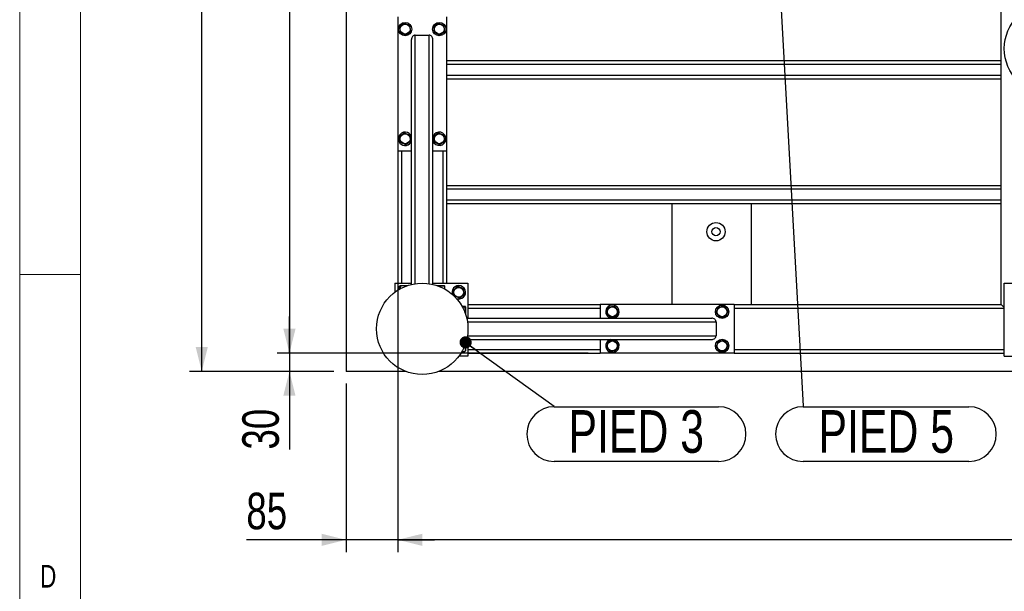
# Model space of a CAD drawing. Header units: millimetres. Extents: x 5 to 589, y 5 to 415.
# Tile 17 of 106: x 5 to 86, y 234 to 281. Entities that reach past the tile are written whole.
import ezdxf

# ---------------------------------------------------------------- set-up
doc = ezdxf.new("R2010")
doc.units = ezdxf.units.MM
doc.layers.add('COTES', color=1, linetype='Continuous')
doc.layers.add('NOTES', color=6, linetype='Continuous')
doc.layers.add('TRAIT-FORT', color=4, linetype='Continuous', lineweight=25)
doc.styles.add('SLDTEXTSTYLE0', font='TXT', dxfattribs={"width": 0.75})
doc.dimstyles.new('SLDDIMSTYLE0', dxfattribs={"dimtxt": 3, "dimasz": 2, "dimexe": 0, "dimexo": 0.0625, "dimgap": 0.75, "dimtad": 1, "dimlfac": 20, "dimrnd": 1e-09, "dimzin": 12, "dimdsep": 46, "dimtxsty": 'SLDTEXTSTYLE0', "dimsah": 1, "dimcen": 0.09, "dimadec": 0, "dimazin": 3, "dimtfac": 1, "dimtofl": 0, "dimtmove": 0, "dimatfit": 3, "dimfxl": 1, "dimfrac": 2, "dimtolj": 1, "dimtzin": 12, "dimarcsym": 0})
doc.dimstyles.new('SLDDIMSTYLE1', dxfattribs={"dimtxt": 3, "dimasz": 2, "dimexe": 0, "dimexo": 0.0625, "dimgap": 0.75, "dimtad": 1, "dimlfac": 20, "dimrnd": 1e-09, "dimzin": 12, "dimdsep": 46, "dimtxsty": 'SLDTEXTSTYLE0', "dimsah": 1, "dimcen": 0.09, "dimadec": 0, "dimazin": 3, "dimtfac": 1, "dimtmove": 0, "dimatfit": 0, "dimfxl": 1, "dimfrac": 2, "dimtolj": 1, "dimtzin": 12, "dimarcsym": 0})
doc.dimstyles.new('SLDDIMSTYLE3', dxfattribs={"dimtxt": 0.18, "dimasz": 1, "dimexe": 0, "dimexo": 0.0625, "dimgap": 0, "dimtad": 0, "dimtih": 1, "dimtoh": 1, "dimdec": 0, "dimrnd": 1e-09, "dimzin": 0, "dimdsep": 46, "dimtxsty": 'Standard', "dimblk1": 'DOT', "dimblk2": 'DOT', "dimsah": 1, "dimcen": 0.09, "dimadec": 0, "dimazin": 0, "dimtfac": 1, "dimtdec": 0, "dimtofl": 0, "dimtmove": 0, "dimatfit": 3, "dimldrblk": 'DOT', "dimfxl": 1, "dimfrac": 2, "dimtolj": 1, "dimtzin": 0, "dimarcsym": 0})

# ---------------------------------------------------------------- blocks, each defined once
blk = doc.blocks.new('_D_8')
at = {"layer": 'COTES', "color": 1, "transparency": 16777216}
for p, q in [((35.02, 397.052), (26.127, 397.052)), ((27.127, 397.052), (27.127, 253.552)), ((51.62, 253.552), (26.127, 253.552))]:
    blk.add_line(p, q, dxfattribs=at)
for points in [[(27.127, 397.052), (26.627, 395.052), (27.627, 395.052)], [(27.127, 253.552), (27.627, 255.552), (26.627, 255.552)]]:
    blk.add_solid(points, dxfattribs=at)
at = {"layer": 'COTES', "color": 1, "transparency": 16777216, "char_height": 3, "attachment_point": 1, "rotation": 90, "style": 'SLDTEXTSTYLE0'}
for s, insert in [('Cadre', (23.259, 324.042)), ('2870', (23.259, 314.05))]:
    blk.add_mtext(s, dxfattribs=dict(at, insert=insert))
blk = doc.blocks.new('_D_9')
at = {"layer": 'COTES', "color": 1, "transparency": 16777216}
for p, q in [((30.77, 398.552), (18.935, 398.552)), ((19.935, 252.052), (19.935, 398.552)), ((30.77, 252.052), (18.935, 252.052))]:
    blk.add_line(p, q, dxfattribs=at)
for points in [[(19.935, 398.552), (19.435, 396.552), (20.435, 396.552)], [(19.935, 252.052), (20.435, 254.052), (19.435, 254.052)]]:
    blk.add_solid(points, dxfattribs=at)
at = {"layer": 'COTES', "color": 1, "transparency": 16777216, "char_height": 3, "attachment_point": 1, "rotation": 90, "style": 'SLDTEXTSTYLE0'}
for s, insert in [('Toles', (16.068, 325.667)), ('2930', (16.068, 315.675))]:
    blk.add_mtext(s, dxfattribs=dict(at, insert=insert))
blk = doc.blocks.new('_D_11')
at = {"layer": 'COTES', "color": 1, "transparency": 16777216}
for p, q in [((27.127, 253.552), (27.127, 256.552)), ((51.62, 253.552), (26.127, 253.552)), ((27.127, 253.552), (27.127, 252.052)), ((30.77, 252.052), (26.127, 252.052)), ((27.127, 252.052), (27.127, 245.641))]:
    blk.add_line(p, q, dxfattribs=at)
for points in [[(27.127, 253.552), (27.627, 255.552), (26.627, 255.552)], [(27.127, 252.052), (26.627, 250.052), (27.627, 250.052)]]:
    blk.add_solid(points, dxfattribs=at)
at = {"layer": 'COTES', "color": 1, "transparency": 16777216, "insert": (23.259, 245.641), "char_height": 3, "attachment_point": 1, "rotation": 90, "style": 'SLDTEXTSTYLE0'}
blk.add_mtext('30', dxfattribs=at)
blk = doc.blocks.new('_D_13')
at = {"layer": 'COTES', "color": 1, "transparency": 16777216}
for p, q in [((36.02, 269.152), (36.02, 237.232)), ((363.02, 269.152), (363.02, 237.232)), ((363.02, 238.232), (36.02, 238.232))]:
    blk.add_line(p, q, dxfattribs=at)
for points in [[(36.02, 238.232), (38.02, 237.732), (38.02, 238.732)], [(363.02, 238.232), (361.02, 238.732), (361.02, 237.732)]]:
    blk.add_solid(points, dxfattribs=at)
at = {"layer": 'COTES', "color": 1, "transparency": 16777216, "char_height": 3, "attachment_point": 1, "rotation": 0, "style": 'SLDTEXTSTYLE0'}
for s, insert in [('Cadre', (198.26, 242.1)), ('6540', (188.268, 242.1))]:
    blk.add_mtext(s, dxfattribs=dict(at, insert=insert))
blk = doc.blocks.new('_D_14')
at = {"layer": 'COTES', "color": 1, "transparency": 16777216}
for p, q in [((36.02, 269.152), (36.02, 237.232)), ((31.77, 251.052), (31.77, 237.232)), ((31.77, 238.232), (23.593, 238.232)), ((36.02, 238.232), (31.77, 238.232)), ((36.02, 238.232), (39.02, 238.232))]:
    blk.add_line(p, q, dxfattribs=at)
for points in [[(31.77, 238.232), (29.77, 238.732), (29.77, 237.732)], [(36.02, 238.232), (38.02, 237.732), (38.02, 238.732)]]:
    blk.add_solid(points, dxfattribs=at)
at = {"layer": 'COTES', "color": 1, "transparency": 16777216, "insert": (23.593, 242.1), "char_height": 3, "attachment_point": 1, "style": 'SLDTEXTSTYLE0'}
blk.add_mtext('85', dxfattribs=at)
blk = doc.blocks.new('SW_NOTE_9')
at = {"layer": 'NOTES', "color": 0}
for p, q in [((0, -0.045), (13.487, -0.045)), ((13.487, -4.54), (0, -4.54))]:
    blk.add_line(p, q, dxfattribs=at)
for centre, start, end in [((0, -2.292), 90, 270), ((13.487, -2.292), 270, 90)]:
    blk.add_arc(centre, 2.248, start, end, dxfattribs=at)
at = {"layer": 'NOTES', "color": 0, "insert": (6.733, -0.324), "char_height": 3.5, "attachment_point": 2, "style": 'SLDTEXTSTYLE0'}
blk.add_mtext('PIED 3', dxfattribs=at)
blk = doc.blocks.new('_DOT')
at = {"color": 0, "linetype": 'ByBlock', "lineweight": -2}
blk.add_line((-0.5, 0), (-1, 0), dxfattribs=at)
at = {"color": 0, "linetype": 'ByBlock', "const_width": 0.5}
blk.add_lwpolyline([(-0.25, 0, 1), (0.25, 0, 1)], format="xyb", close=True, dxfattribs=at)
blk = doc.blocks.new('SW_NOTE_18')
at = {"layer": 'NOTES', "color": 0}
for p, q in [((0, -0.045), (13.609, -0.045)), ((13.609, -4.54), (0, -4.54))]:
    blk.add_line(p, q, dxfattribs=at)
for centre, start, end in [((0, -2.292), 90, 270), ((13.609, -2.292), 270, 90)]:
    blk.add_arc(centre, 2.248, start, end, dxfattribs=at)
at = {"layer": 'NOTES', "color": 0, "insert": (6.827, -0.324), "char_height": 3.5, "attachment_point": 2, "style": 'SLDTEXTSTYLE0'}
blk.add_mtext('PIED 5', dxfattribs=at)

msp = doc.modelspace()

# ---------------------------------------------------------------- linework, layer by layer
at = {"color": 7, "linetype": 'Continuous', "lineweight": 18}
for p, q in [((5, 415), (5, 5)), ((10, 410), (10, 10)), ((10, 260), (5, 260))]:
    msp.add_line(p, q, dxfattribs=at)
at = {"layer": 'TRAIT-FORT', "color": 4, "linetype": 'Continuous', "lineweight": 25}
for p, q in [((31.77027, 398.55196), (31.77027, 252.05196)), ((85.52027, 257.55196), (85.52027, 296.55196)), ((36.02027, 281.15196), (36.02027, 270.15196)), ((40.02027, 281.15196), (40.02027, 270.15196)), ((37.44527, 279.65196), (38.59527, 279.65196)), ((37.44527, 259.25761), (37.44527, 279.65196)), ((38.59527, 259.25761), (38.59527, 279.65196)), ((37.14527, 259.19845), (37.14527, 279.29637)), ((38.89527, 259.19845), (38.89527, 279.29637)), ((85.52027, 277.55196), (40.02027, 277.55196)), ((85.52027, 277.25196), (40.02027, 277.25196)), ((85.52027, 276.35196), (40.02027, 276.35196)), ((85.52027, 276.05196), (40.02027, 276.05196)), ((38.91222, 271.36264), (38.89527, 271.3159)), ((36.02027, 270.15196), (37.14527, 270.15196)), ((36.02027, 270.15196), (36.02027, 259.30196)), ((36.32027, 270.15196), (36.32027, 259.30196)), ((38.89527, 270.15196), (40.02027, 270.15196)), ((39.72027, 270.15196), (39.72027, 259.30196)), ((40.02027, 270.15196), (40.02027, 259.30196)), ((85.52027, 267.30196), (40.02027, 267.30196)), ((85.52027, 267.00196), (40.02027, 267.00196)), ((85.52027, 266.10196), (40.02027, 266.10196)), ((85.52027, 265.80196), (40.02027, 265.80196)), ((58.52027, 257.55196), (58.52027, 265.80196)), ((65.02027, 257.55196), (65.02027, 265.80196)), ((35.77027, 259.30196), (37.14527, 259.30196)), ((35.77027, 259.30196), (35.77027, 258.55196)), ((38.89527, 259.30196), (41.77027, 259.30196)), ((41.77027, 259.30196), (41.77027, 256.42696)), ((85.77027, 259.30196), (93.27027, 259.30196)), ((85.77027, 253.30196), (85.77027, 259.30196)), ((36.16822, 258.8127), (36.16822, 259.05173)), ((36.21652, 259.10196), (36.19199, 259.0878)), ((36.21652, 259.10196), (36.81196, 259.10196)), ((36.22882, 258.84638), (36.22882, 259.05173)), ((39.22857, 259.10196), (39.82402, 259.10196)), ((39.48087, 259.00582), (39.48087, 259.05173)), ((39.84854, 259.0878), (39.82402, 259.10196)), ((39.87231, 258.8127), (39.87231, 259.05173)), ((41.281, 257.40401), (41.52004, 257.40401)), ((41.31469, 257.3434), (41.52004, 257.3434)), ((41.57027, 257.35571), (41.5561, 257.38024)), ((41.57027, 257.35571), (41.57027, 256.76026)), ((41.77027, 257.55196), (52.62027, 257.55196)), ((41.77027, 257.25196), (52.62027, 257.25196)), ((52.62027, 257.55196), (52.62027, 256.42696)), ((63.62027, 257.55196), (52.62027, 257.55196)), ((63.62027, 257.55196), (63.62027, 253.55196)), ((63.62027, 257.55196), (85.52027, 257.55196)), ((63.62027, 257.25196), (85.77027, 257.25196)), ((85.77027, 257.30196), (85.52027, 257.55196)), ((85.52027, 257.55196), (85.77027, 257.30196)), ((41.66675, 256.42696), (61.76467, 256.42696)), ((41.72592, 256.12696), (62.12027, 256.12696)), ((62.12027, 256.12696), (62.12027, 254.97696)), ((41.66675, 254.67696), (61.76467, 254.67696)), ((41.72592, 254.97696), (62.12027, 254.97696)), ((41.77027, 254.67696), (41.77027, 253.30196)), ((52.62027, 254.67696), (52.62027, 253.55196)), ((53.83094, 254.66001), (53.7842, 254.67696)), ((41.281, 253.69991), (41.52004, 253.69991)), ((41.47412, 254.09136), (41.52004, 254.09136)), ((41.5561, 253.72368), (41.57027, 253.74821)), ((41.57027, 254.34366), (41.57027, 253.74821)), ((41.77027, 253.85196), (52.62027, 253.85196)), ((63.62027, 253.85196), (85.77027, 253.85196)), ((41.77027, 253.30196), (41.02027, 253.30196)), ((41.77027, 253.55196), (52.62027, 253.55196)), ((63.62027, 253.55196), (52.62027, 253.55196)), ((63.62027, 253.55196), (85.77027, 253.55196)), ((85.77027, 253.30196), (86.52027, 253.30196)), ((36.67397, 252.05196), (31.77027, 252.05196)), ((88.17397, 252.05196), (39.36656, 252.05196))]:
    msp.add_line(p, q, dxfattribs=at)
for centre, radius in [((89.52027, 278.55196), 3.75), ((36.62027, 280.15196), 0.55), ((36.62027, 280.15196), 0.40375), ((39.42027, 280.15196), 0.55), ((39.42027, 280.15196), 0.40375), ((36.62027, 271.15196), 0.40375), ((39.42027, 271.15196), 0.40375), ((62.11922, 263.52154), 0.75), ((62.11922, 263.52154), 0.33731), ((38.02027, 255.55196), 3.75), ((41.02027, 258.55196), 0.40375), ((53.62027, 256.95196), 0.40375), ((62.62027, 256.95196), 0.55), ((62.62027, 256.95196), 0.40375), ((53.62027, 254.15196), 0.40375), ((62.62027, 254.15196), 0.55), ((62.62027, 254.15196), 0.40375)]:
    msp.add_circle(centre, radius, dxfattribs=at)
for centre, start, end in [((36.62027, 271.15196), 17.3414428, 157.4773264), ((39.42027, 271.15196), 197.3414428, 157.4773264), ((36.62027, 271.15196), 157.4773264, 342.6585572), ((41.02027, 258.55196), 157.4773264, 203.8641032), ((41.02027, 258.55196), 246.3019035, 157.4773264), ((53.62027, 256.95196), 67.4773264, 252.6585572), ((53.62027, 256.95196), 287.3414428, 67.4773264), ((53.62027, 254.15196), 107.3414428, 67.4773264)]:
    msp.add_arc(centre, 0.55, start, end, dxfattribs=at)
for centre, major_axis, start_param, end_param in [((37.44527, 279.29637), (0, 0.35559), 0, 1.57079633), ((38.59527, 279.29637), (0, 0.35559), 4.71238898, 6.28318531), ((61.76467, 256.12696), (0.35559, 0), 0, 1.57079633), ((61.76467, 254.97696), (0.35559, 0), 4.71238898, 6.28318531)]:
    msp.add_ellipse(centre, major_axis=major_axis, ratio=0.84366149, start_param=start_param, end_param=end_param, dxfattribs=at)
for points, knots in [([(36.55966, 280.63895), (36.52569, 280.61326), (36.457, 280.56133), (36.35523, 280.48438), (36.25795, 280.41082), (36.19831, 280.36573), (36.16822, 280.34297)], [0, 0, 0, 0, 0.26460494, 0.53494775, 0.76534312, 1, 1, 1, 1]), ([(36.22882, 279.85598), (36.22111, 279.91794), (36.20836, 280.02041), (36.18986, 280.16904), (36.17742, 280.26904), (36.17026, 280.32655), (36.16822, 280.34297)], [0, 0, 0, 0, 0.38554949, 0.63764185, 0.89654625, 1, 1, 1, 1]), ([(36.55966, 280.63895), (36.5989, 280.62237), (36.67822, 280.58886), (36.79574, 280.5392), (36.90808, 280.49173), (36.97696, 280.46262), (37.01171, 280.44794)], [0, 0, 0, 0, 0.264604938, 0.534947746, 0.765343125, 1, 1, 1, 1]), ([(37.07231, 279.96095), (37.0646, 280.02291), (37.05185, 280.12538), (37.03335, 280.27401), (37.02091, 280.37401), (37.01375, 280.43152), (37.01171, 280.44794)], [0, 0, 0, 0, 0.38554949, 0.63764185, 0.89654625, 1, 1, 1, 1]), ([(39.35966, 280.63895), (39.32569, 280.61326), (39.257, 280.56133), (39.15523, 280.48438), (39.05795, 280.41082), (38.99831, 280.36573), (38.96822, 280.34297)], [0, 0, 0, 0, 0.26460494, 0.53494775, 0.76534312, 1, 1, 1, 1]), ([(39.02882, 279.85598), (39.02111, 279.91794), (39.00836, 280.02041), (38.98986, 280.16904), (38.97742, 280.26904), (38.97026, 280.32655), (38.96822, 280.34297)], [0, 0, 0, 0, 0.38554949, 0.63764185, 0.89654625, 1, 1, 1, 1]), ([(39.35966, 280.63895), (39.3989, 280.62237), (39.47822, 280.58886), (39.59574, 280.5392), (39.70808, 280.49173), (39.77696, 280.46262), (39.81171, 280.44794)], [0, 0, 0, 0, 0.264604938, 0.534947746, 0.765343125, 1, 1, 1, 1]), ([(39.87231, 279.96095), (39.8646, 280.02291), (39.85185, 280.12538), (39.83335, 280.27401), (39.82091, 280.37401), (39.81375, 280.43152), (39.81171, 280.44794)], [0, 0, 0, 0, 0.38554949, 0.63764185, 0.89654625, 1, 1, 1, 1]), ([(36.68087, 279.66497), (36.64164, 279.68155), (36.56231, 279.71506), (36.44479, 279.76472), (36.33245, 279.81219), (36.26357, 279.8413), (36.22882, 279.85598)], [0, 0, 0, 0, 0.26460494, 0.53494775, 0.76534313, 1, 1, 1, 1]), ([(36.68087, 279.66497), (36.71484, 279.69066), (36.78353, 279.74259), (36.8853, 279.81954), (36.98258, 279.8931), (37.04222, 279.93819), (37.07231, 279.96095)], [0, 0, 0, 0, 0.26460494, 0.53494775, 0.76534313, 1, 1, 1, 1]), ([(39.48087, 279.66497), (39.44164, 279.68155), (39.36231, 279.71506), (39.24479, 279.76472), (39.13245, 279.81219), (39.06357, 279.8413), (39.02882, 279.85598)], [0, 0, 0, 0, 0.26460494, 0.53494775, 0.76534313, 1, 1, 1, 1]), ([(39.48087, 279.66497), (39.51484, 279.69066), (39.58353, 279.74259), (39.6853, 279.81954), (39.78258, 279.8931), (39.84222, 279.93819), (39.87231, 279.96095)], [0, 0, 0, 0, 0.26460494, 0.53494775, 0.76534313, 1, 1, 1, 1]), ([(36.55966, 271.63895), (36.52569, 271.61326), (36.457, 271.56133), (36.35523, 271.48438), (36.25795, 271.41082), (36.19831, 271.36573), (36.16822, 271.34297)], [0, 0, 0, 0, 0.26460494, 0.53494775, 0.76534312, 1, 1, 1, 1]), ([(36.55966, 271.63895), (36.5989, 271.62237), (36.67822, 271.58886), (36.79574, 271.5392), (36.90808, 271.49173), (36.97696, 271.46262), (37.01171, 271.44794)], [0, 0, 0, 0, 0.264604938, 0.534947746, 0.765343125, 1, 1, 1, 1]), ([(37.07231, 270.96095), (37.0646, 271.02291), (37.05185, 271.12538), (37.03335, 271.27401), (37.02091, 271.37401), (37.01375, 271.43152), (37.01171, 271.44794)], [0, 0, 0, 0, 0.38554949, 0.63764185, 0.89654625, 1, 1, 1, 1]), ([(39.35966, 271.63895), (39.32569, 271.61326), (39.257, 271.56133), (39.15523, 271.48438), (39.05795, 271.41082), (38.99831, 271.36573), (38.96822, 271.34297)], [0, 0, 0, 0, 0.26460494, 0.53494775, 0.76534312, 1, 1, 1, 1]), ([(39.35966, 271.63895), (39.3989, 271.62237), (39.47822, 271.58886), (39.59574, 271.5392), (39.70808, 271.49173), (39.77696, 271.46262), (39.81171, 271.44794)], [0, 0, 0, 0, 0.264604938, 0.534947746, 0.765343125, 1, 1, 1, 1]), ([(39.87231, 270.96095), (39.8646, 271.02291), (39.85185, 271.12538), (39.83335, 271.27401), (39.82091, 271.37401), (39.81375, 271.43152), (39.81171, 271.44794)], [0, 0, 0, 0, 0.38554949, 0.63764185, 0.89654625, 1, 1, 1, 1]), ([(36.22882, 270.85598), (36.22111, 270.91794), (36.20836, 271.02041), (36.18986, 271.16904), (36.17742, 271.26904), (36.17026, 271.32655), (36.16822, 271.34297)], [0, 0, 0, 0, 0.38554949, 0.63764185, 0.89654625, 1, 1, 1, 1]), ([(36.68087, 270.66497), (36.64164, 270.68155), (36.56231, 270.71506), (36.44479, 270.76472), (36.33245, 270.81219), (36.26357, 270.8413), (36.22882, 270.85598)], [0, 0, 0, 0, 0.26460494, 0.53494775, 0.76534313, 1, 1, 1, 1]), ([(36.68087, 270.66497), (36.71484, 270.69066), (36.78353, 270.74259), (36.8853, 270.81954), (36.98258, 270.8931), (37.04222, 270.93819), (37.07231, 270.96095)], [0, 0, 0, 0, 0.26460494, 0.53494775, 0.76534313, 1, 1, 1, 1]), ([(39.02882, 270.85598), (39.02111, 270.91794), (39.00836, 271.02041), (38.98986, 271.16904), (38.97742, 271.26904), (38.97026, 271.32655), (38.96822, 271.34297)], [0, 0, 0, 0, 0.38554949, 0.63764185, 0.89654625, 1, 1, 1, 1]), ([(39.48087, 270.66497), (39.44164, 270.68155), (39.36231, 270.71506), (39.24479, 270.76472), (39.13245, 270.81219), (39.06357, 270.8413), (39.02882, 270.85598)], [0, 0, 0, 0, 0.26460494, 0.53494775, 0.76534313, 1, 1, 1, 1]), ([(39.48087, 270.66497), (39.51484, 270.69066), (39.58353, 270.74259), (39.6853, 270.81954), (39.78258, 270.8931), (39.84222, 270.93819), (39.87231, 270.96095)], [0, 0, 0, 0, 0.26460494, 0.53494775, 0.76534313, 1, 1, 1, 1]), ([(36.22882, 259.05173), (36.22111, 259.06692), (36.20836, 259.09204), (36.18986, 259.08971), (36.17742, 259.07226), (36.17026, 259.05629), (36.16822, 259.05173)], [0, 0, 0, 0, 0.38554949, 0.63764185, 0.89654625, 1, 1, 1, 1]), ([(36.68087, 259.05173), (36.64164, 259.0627), (36.56231, 259.08486), (36.44479, 259.09297), (36.33245, 259.08107), (36.26357, 259.06157), (36.22882, 259.05173)], [0, 0, 0, 0, 0.26460494, 0.53494775, 0.76534313, 1, 1, 1, 1]), ([(39.48087, 259.05173), (39.44163, 259.06301), (39.36241, 259.08579), (39.28049, 259.08823), (39.23916, 259.08946)], [0, 0, 0, 0, 0.49541809, 1, 1, 1, 1]), ([(39.48087, 259.05173), (39.51484, 259.0627), (39.58353, 259.08486), (39.6853, 259.09297), (39.78258, 259.08107), (39.84222, 259.06157), (39.87231, 259.05173)], [0, 0, 0, 0, 0.26460494, 0.53494775, 0.76534313, 1, 1, 1, 1]), ([(39.87231, 259.05173), (39.86462, 259.06973), (39.85675, 259.08814), (39.84867, 259.08748), (39.84849, 259.08747)], [0, 0, 0, 0, 0.9774919, 1, 1, 1, 1]), ([(40.95966, 259.03895), (40.92569, 259.01326), (40.857, 258.96133), (40.75523, 258.88438), (40.65795, 258.81082), (40.59831, 258.76573), (40.56822, 258.74297)], [0, 0, 0, 0, 0.26460494, 0.53494775, 0.76534312, 1, 1, 1, 1]), ([(40.62882, 258.25598), (40.62111, 258.31794), (40.60836, 258.42041), (40.58986, 258.56904), (40.57742, 258.66904), (40.57026, 258.72655), (40.56822, 258.74297)], [0, 0, 0, 0, 0.38554949, 0.63764185, 0.89654625, 1, 1, 1, 1]), ([(40.95966, 259.03895), (40.9989, 259.02237), (41.07822, 258.98886), (41.19574, 258.9392), (41.30808, 258.89173), (41.37696, 258.86262), (41.41171, 258.84794)], [0, 0, 0, 0, 0.264604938, 0.534947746, 0.765343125, 1, 1, 1, 1]), ([(41.47231, 258.36095), (41.4646, 258.42291), (41.45185, 258.52538), (41.43335, 258.67401), (41.42091, 258.77401), (41.41375, 258.83152), (41.41171, 258.84794)], [0, 0, 0, 0, 0.38554949, 0.63764185, 0.89654625, 1, 1, 1, 1]), ([(41.08087, 258.06497), (41.04164, 258.08155), (40.96231, 258.11506), (40.84479, 258.16472), (40.73245, 258.21219), (40.66357, 258.2413), (40.62882, 258.25598)], [0, 0, 0, 0, 0.26460494, 0.53494775, 0.76534313, 1, 1, 1, 1]), ([(41.08087, 258.06497), (41.11484, 258.09066), (41.18353, 258.14259), (41.2853, 258.21954), (41.38258, 258.2931), (41.44222, 258.33819), (41.47231, 258.36095)], [0, 0, 0, 0, 0.26460494, 0.53494775, 0.76534313, 1, 1, 1, 1]), ([(41.52004, 257.3434), (41.53522, 257.35112), (41.56034, 257.36387), (41.55801, 257.38236), (41.54057, 257.39481), (41.5246, 257.40197), (41.52004, 257.40401)], [0, 0, 0, 0, 0.385549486, 0.637641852, 0.896546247, 1, 1, 1, 1]), ([(41.52004, 256.89136), (41.531, 256.93059), (41.55317, 257.00991), (41.56128, 257.12743), (41.54937, 257.23978), (41.52988, 257.30865), (41.52004, 257.3434)], [0, 0, 0, 0, 0.26460494, 0.53494775, 0.76534313, 1, 1, 1, 1]), ([(53.13327, 256.89136), (53.14985, 256.93059), (53.18337, 257.00991), (53.23303, 257.12743), (53.2805, 257.23978), (53.3096, 257.30865), (53.32429, 257.3434)], [0, 0, 0, 0, 0.26460494, 0.53494775, 0.76534313, 1, 1, 1, 1]), ([(53.13327, 256.89136), (53.15896, 256.85738), (53.2109, 256.7887), (53.28785, 256.68693), (53.3614, 256.58964), (53.4065, 256.53), (53.42925, 256.49991)], [0, 0, 0, 0, 0.26460494, 0.53494775, 0.76534313, 1, 1, 1, 1]), ([(53.32429, 257.3434), (53.38625, 257.35112), (53.48872, 257.36387), (53.63735, 257.38236), (53.73734, 257.39481), (53.79486, 257.40197), (53.81128, 257.40401)], [0, 0, 0, 0, 0.385549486, 0.637641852, 0.896546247, 1, 1, 1, 1]), ([(54.10726, 257.01256), (54.08157, 257.04654), (54.02963, 257.11522), (53.95268, 257.21699), (53.87913, 257.31428), (53.83403, 257.37392), (53.81128, 257.40401)], [0, 0, 0, 0, 0.26460494, 0.53494775, 0.76534312, 1, 1, 1, 1]), ([(54.10726, 257.01256), (54.09068, 256.97333), (54.05716, 256.89401), (54.0075, 256.77649), (53.96003, 256.66414), (53.93093, 256.59527), (53.91625, 256.56052)], [0, 0, 0, 0, 0.26460494, 0.53494775, 0.76534313, 1, 1, 1, 1]), ([(62.13327, 256.89136), (62.14985, 256.93059), (62.18337, 257.00991), (62.23303, 257.12743), (62.2805, 257.23978), (62.3096, 257.30865), (62.32429, 257.3434)], [0, 0, 0, 0, 0.26460494, 0.53494775, 0.76534313, 1, 1, 1, 1]), ([(62.13327, 256.89136), (62.15896, 256.85738), (62.2109, 256.7887), (62.28785, 256.68693), (62.3614, 256.58964), (62.4065, 256.53), (62.42925, 256.49991)], [0, 0, 0, 0, 0.26460494, 0.53494775, 0.76534313, 1, 1, 1, 1]), ([(62.32429, 257.3434), (62.38625, 257.35112), (62.48872, 257.36387), (62.63735, 257.38236), (62.73734, 257.39481), (62.79486, 257.40197), (62.81128, 257.40401)], [0, 0, 0, 0, 0.385549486, 0.637641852, 0.896546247, 1, 1, 1, 1]), ([(63.10726, 257.01256), (63.08157, 257.04654), (63.02963, 257.11522), (62.95268, 257.21699), (62.87913, 257.31428), (62.83403, 257.37392), (62.81128, 257.40401)], [0, 0, 0, 0, 0.26460494, 0.53494775, 0.76534312, 1, 1, 1, 1]), ([(63.10726, 257.01256), (63.09068, 256.97333), (63.05716, 256.89401), (63.0075, 256.77649), (62.96003, 256.66414), (62.93093, 256.59527), (62.91625, 256.56052)], [0, 0, 0, 0, 0.26460494, 0.53494775, 0.76534313, 1, 1, 1, 1]), ([(53.42925, 256.49991), (53.49122, 256.50762), (53.59369, 256.52037), (53.74232, 256.53887), (53.84231, 256.55131), (53.89983, 256.55847), (53.91625, 256.56052)], [0, 0, 0, 0, 0.385549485, 0.637641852, 0.896546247, 1, 1, 1, 1]), ([(62.42925, 256.49991), (62.49122, 256.50762), (62.59369, 256.52037), (62.74232, 256.53887), (62.84231, 256.55131), (62.89983, 256.55847), (62.91625, 256.56052)], [0, 0, 0, 0, 0.385549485, 0.637641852, 0.896546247, 1, 1, 1, 1]), ([(53.13327, 254.09136), (53.14985, 254.13059), (53.18337, 254.20991), (53.23303, 254.32743), (53.2805, 254.43978), (53.3096, 254.50865), (53.32429, 254.5434)], [0, 0, 0, 0, 0.26460494, 0.53494775, 0.76534313, 1, 1, 1, 1]), ([(53.32429, 254.5434), (53.38625, 254.55112), (53.48872, 254.56387), (53.63735, 254.58236), (53.73734, 254.59481), (53.79486, 254.60197), (53.81128, 254.60401)], [0, 0, 0, 0, 0.385549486, 0.637641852, 0.896546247, 1, 1, 1, 1]), ([(54.10726, 254.21256), (54.08157, 254.24654), (54.02963, 254.31522), (53.95268, 254.41699), (53.87913, 254.51428), (53.83403, 254.57392), (53.81128, 254.60401)], [0, 0, 0, 0, 0.26460494, 0.53494775, 0.76534312, 1, 1, 1, 1]), ([(62.13327, 254.09136), (62.14985, 254.13059), (62.18337, 254.20991), (62.23303, 254.32743), (62.2805, 254.43978), (62.3096, 254.50865), (62.32429, 254.5434)], [0, 0, 0, 0, 0.26460494, 0.53494775, 0.76534313, 1, 1, 1, 1]), ([(62.32429, 254.5434), (62.38625, 254.55112), (62.48872, 254.56387), (62.63735, 254.58236), (62.73734, 254.59481), (62.79486, 254.60197), (62.81128, 254.60401)], [0, 0, 0, 0, 0.385549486, 0.637641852, 0.896546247, 1, 1, 1, 1]), ([(63.10726, 254.21256), (63.08157, 254.24654), (63.02963, 254.31522), (62.95268, 254.41699), (62.87913, 254.51428), (62.83403, 254.57392), (62.81128, 254.60401)], [0, 0, 0, 0, 0.26460494, 0.53494775, 0.76534312, 1, 1, 1, 1]), ([(41.52004, 254.09136), (41.53145, 254.13058), (41.55285, 254.20416), (41.55535, 254.28026), (41.55652, 254.31579)], [0, 0, 0, 0, 0.53310455, 1, 1, 1, 1]), ([(41.52004, 254.09136), (41.531, 254.05738), (41.55317, 253.9887), (41.56128, 253.88693), (41.54937, 253.78964), (41.52988, 253.73), (41.52004, 253.69991)], [0, 0, 0, 0, 0.26460494, 0.53494775, 0.76534313, 1, 1, 1, 1]), ([(41.52004, 253.69991), (41.53804, 253.7076), (41.55645, 253.71547), (41.55579, 253.72355), (41.55578, 253.72374)], [0, 0, 0, 0, 0.9774919, 1, 1, 1, 1]), ([(53.13327, 254.09136), (53.15896, 254.05738), (53.2109, 253.9887), (53.28785, 253.88693), (53.3614, 253.78964), (53.4065, 253.73), (53.42925, 253.69991)], [0, 0, 0, 0, 0.26460494, 0.53494775, 0.76534313, 1, 1, 1, 1]), ([(53.42925, 253.69991), (53.49122, 253.70762), (53.59369, 253.72037), (53.74232, 253.73887), (53.84231, 253.75131), (53.89983, 253.75847), (53.91625, 253.76052)], [0, 0, 0, 0, 0.385549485, 0.637641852, 0.896546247, 1, 1, 1, 1]), ([(54.10726, 254.21256), (54.09068, 254.17333), (54.05716, 254.09401), (54.0075, 253.97649), (53.96003, 253.86414), (53.93093, 253.79527), (53.91625, 253.76052)], [0, 0, 0, 0, 0.26460494, 0.53494775, 0.76534313, 1, 1, 1, 1]), ([(62.13327, 254.09136), (62.15896, 254.05738), (62.2109, 253.9887), (62.28785, 253.88693), (62.3614, 253.78964), (62.4065, 253.73), (62.42925, 253.69991)], [0, 0, 0, 0, 0.26460494, 0.53494775, 0.76534313, 1, 1, 1, 1]), ([(62.42925, 253.69991), (62.49122, 253.70762), (62.59369, 253.72037), (62.74232, 253.73887), (62.84231, 253.75131), (62.89983, 253.75847), (62.91625, 253.76052)], [0, 0, 0, 0, 0.385549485, 0.637641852, 0.896546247, 1, 1, 1, 1]), ([(63.10726, 254.21256), (63.09068, 254.17333), (63.05716, 254.09401), (63.0075, 253.97649), (62.96003, 253.86414), (62.93093, 253.79527), (62.91625, 253.76052)], [0, 0, 0, 0, 0.26460494, 0.53494775, 0.76534313, 1, 1, 1, 1])]:
    msp.add_open_spline(points, degree=3, knots=knots, dxfattribs=at)

# ---------------------------------------------------------------- block references
at = {"layer": 'NOTES', "color": 211}
for name, p in [('SW_NOTE_9', (48.84569, 249.20175)), ('SW_NOTE_18', (69.25881, 249.20175))]:
    msp.add_blockref(name, p, dxfattribs=at)

# ---------------------------------------------------------------- texts
at = {"layer": 'NOTES', "color": 211, "insert": (6.66667, 236.16802), "char_height": 1.85208, "attachment_point": 1, "style": 'SLDTEXTSTYLE0'}
msp.add_mtext('D', dxfattribs=at)

# ---------------------------------------------------------------- dimensions: what is measured, and where the dimension line sits
at = {"layer": 'COTES', "color": 1}
for base, p1, p2, angle, text, picture, middle in [((19.93534, 398.55196), (31.77027, 252.05196), (31.77027, 398.55196), 90, '<> Toles', '_D_9', (19.93534, 325.30196)), ((27.12665, 253.55196), (36.02027, 397.05196), (52.62027, 253.55196), 90, '<> Cadre', '_D_8', (27.12665, 325.30196)), ((36.02027, 238.23245), (363.02027, 270.15196), (36.02027, 270.15196), 0, '<> Cadre', '_D_13', (199.52027, 238.23245))]:
    dim = msp.add_linear_dim(base=base, p1=p1, p2=p2, angle=angle, text=text, dimstyle='SLDDIMSTYLE0', dxfattribs=at)
    dim.commit()
    dim.dimension.update_dxf_attribs({"geometry": picture, "text_midpoint": middle, "dimtype": 160})
dim = msp.add_linear_dim(base=(31.77027, 238.23245), p1=(36.02027, 270.15196), p2=(31.77027, 252.05196), dimstyle='SLDDIMSTYLE1', dxfattribs=at)
dim.commit()
dim.dimension.update_dxf_attribs({"geometry": '_D_14', "text_midpoint": (25.80966, 238.23245), "dimtype": 160})
dim = msp.add_linear_dim(base=(27.12665, 252.05196), p1=(52.62027, 253.55196), p2=(31.77027, 252.05196), angle=90, dimstyle='SLDDIMSTYLE1', dxfattribs=at)
dim.commit()
dim.dimension.update_dxf_attribs({"geometry": '_D_11', "text_midpoint": (27.12665, 247.85796), "dimtype": 160})

# ---------------------------------------------------------------- leaders
at = {"layer": 'NOTES', "color": 211}
for points in [[(66.73851, 295.22123), (69.25881, 249.20175)], [(41.57873, 254.43964), (48.84569, 249.20175)]]:
    msp.add_leader(points, dimstyle='SLDDIMSTYLE3', dxfattribs=at)

doc.saveas('drawing.dxf')
